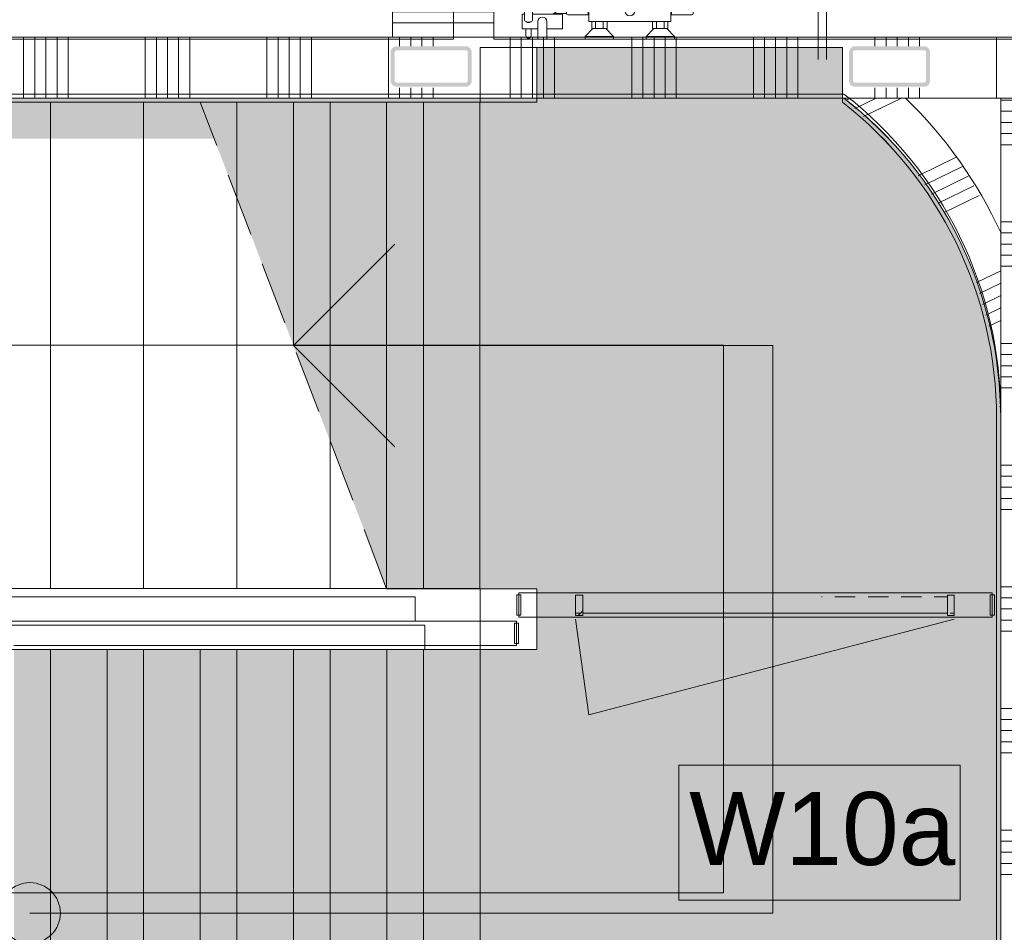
# Model space of a CAD drawing. Header units: millimetres. Extents: x -409 to 257590, y -7786 to 67330.
# Tile 85 of 210: x 47090 to 49519, y 21947 to 24198. Entities that reach past the tile are written whole.
import ezdxf

# ---------------------------------------------------------------- set-up
doc = ezdxf.new("R2010")
doc.units = ezdxf.units.MM
doc.header["$MEASUREMENT"] = 0
doc.linetypes.add('B0701', pattern=[234.119993, 155.999994, -78.119999])
for name, color, linetype in [('22 NC Binnenwanden', 7, 'Continuous'), ('Info Wandafwerking aanduiding', 7, 'Continuous'), ('Info Wandafwerking aanduiding Doorsnede-arcering', 7, 'Continuous'), ('New_# trashcan Laagscheidingslijnen', 7, 'Continuous'), ('New_22 NC Binnenwanden', 7, 'Continuous'), ('New_22 NC Binnenwanden Doorsnede-arcering', 7, 'Continuous'), ('New_22 NC Binnenwanden Laagscheidingslijnen', 7, 'Continuous'), ('New_23 Vloeren', 7, 'Continuous'), ('New_24 Trappen', 7, 'Continuous'), ('New_24 Trappen Afdek-arcering', 7, 'Continuous'), ('New_34 Balustrades', 7, 'Continuous'), ('New_34 Balustrades Deuren', 7, 'Continuous'), ('New_34 Balustrades Doorsnede-arcering', 7, 'Continuous'), ('New_72 Vaste Inrichting', 7, 'Continuous'), ('New_74 Sanitair', 7, 'Continuous'), ('New_Z Ruimtefuncties Zone omranding', 7, 'Continuous'), ('S-COLS-____-OTLN.RVT S', 7, 'Continuous'), ('S-COLS-____-OTLN.RVT S Doorsnede-arcering', 7, 'Continuous')]:
    doc.layers.add(name, color=color, linetype=linetype)
doc.styles.add('GENERATED_STYLE_1', font='txt')
doc.linetypes.add('Regenwater', pattern='A,0,[1,UO-722 _wandafwerkingen 2e verdieping_2022-06-211.Shx,S=11.404762,R=0,X=0,Y=0.005006],-1499.5,0', length=1499.5)
pattern_1 = [(45, (0, 0), (-176.7767, 176.7767), []), (45, (-35.36, 35.36), (-176.7767, 176.7767), []), (45, (-70.7, 70.7), (-176.7767, 176.7767), [])]

# ---------------------------------------------------------------- blocks, each defined once
blk = doc.blocks.new('Slab_1_2', base_point=(0, 42578.3))
at = {"layer": 'New_23 Vloeren', "color": 1, "linetype": 'Continuous', "lineweight": 0, "flags": 128}
blk.add_lwpolyline([(45875, 22635), (45785, 22635), (45785, 21435), (49510, 21435), (49510, 23215, 0.231723), (49123.1, 24005), (45785, 24005), (45785, 22795), (45875, 22795)], format="xyb", close=True, dxfattribs=at)
blk = doc.blocks.new('Stair_2_2')
at = {"layer": 'New_24 Trappen Afdek-arcering', "linetype": 'Continuous', "lineweight": 0, "true_color": 0xffffff}
for points in [[(48365.9, 23995), (48225.4, 23995), (48225.4, 22795), (48365.8, 22795), (48365.8, 22645), (48225.8, 22645), (48225.8, 21445), (48365.8, 21445), (48365.8, 21310), (49280, 21310), (49280, 21445), (49500, 21445), (49500, 23215, 0.230878), (49119.6, 23995), (49119.6, 24130), (48365.9, 24130)], [(47535.4, 23995), (47995.4, 22795), (48225.4, 22795), (48225.4, 23995)], [(47075.8, 22645), (47075.8, 21445), (48225.8, 21445), (48225.8, 22645)]]:
    blk.add_hatch(color=7, dxfattribs=at).paths.add_polyline_path(points)
at = {"layer": 'New_24 Trappen', "color": 7, "linetype": 'Continuous', "lineweight": 0}
for p, q in [((49119.6, 24130), (48365.9, 24130)), ((48365.9, 24130), (48365.9, 23995)), ((49119.6, 24130), (48365.9, 24130)), ((48365.9, 24130), (48365.9, 23995)), ((49119.6, 23995), (49119.6, 24130)), ((49119.6, 23995), (49119.6, 24130)), ((48225.4, 23995), (47535.4, 23995)), ((47765.4, 23995), (47535.4, 23995)), ((47995.4, 23995), (47765.4, 23995)), ((47765.4, 23995), (47765.4, 23395)), ((47765.4, 23395), (47765.4, 23995)), ((48225.4, 23995), (47995.4, 23995)), ((47995.4, 23995), (47995.4, 22795)), ((47995.4, 22795), (47995.4, 23995)), ((48365.9, 23995), (48225.4, 23995)), ((48225.4, 22795), (48225.4, 23995)), ((48365.9, 23995), (48225.4, 23995)), ((48225.4, 23995), (48225.4, 22795)), ((48225.4, 22795), (48225.4, 23995)), ((47765.4, 23395), (48015.4, 23645)), ((48225.4, 23395), (47765.4, 23395)), ((48015.4, 23145), (47765.4, 23395)), ((48947.9, 23395), (48225.4, 23395)), ((48947.9, 21995), (48947.9, 23395)), ((49500, 21445), (49500, 23215)), ((49500, 21445), (49500, 23215)), ((47995.4, 22795), (48225.4, 22795)), ((47995.4, 22795), (48225.4, 22795)), ((48225.4, 22795), (48365.8, 22795)), ((48225.4, 22795), (48365.8, 22795)), ((48365.8, 22795), (48365.8, 22645)), ((48365.8, 22795), (48365.8, 22645)), ((48225.8, 22645), (47075.8, 22645)), ((47305.8, 22645), (47075.8, 22645)), ((47305.8, 21445), (47305.8, 22645)), ((47305.8, 22645), (47305.8, 21445)), ((47535.8, 22645), (47305.8, 22645)), ((47535.8, 21445), (47535.8, 22645)), ((47535.8, 22645), (47535.8, 21445)), ((47765.8, 22645), (47535.8, 22645)), ((47765.8, 21445), (47765.8, 22645)), ((47765.8, 22645), (47765.8, 21445)), ((47995.8, 22645), (47765.8, 22645)), ((47995.8, 21445), (47995.8, 22645)), ((47995.8, 22645), (47995.8, 21445)), ((48225.8, 22645), (47995.8, 22645)), ((48365.8, 22645), (48225.8, 22645)), ((48225.8, 22645), (48225.8, 21445)), ((48225.8, 21445), (48225.8, 22645)), ((48225.8, 22645), (48225.8, 21445)), ((48365.8, 22645), (48225.8, 22645)), ((47115.5, 21995), (47305.8, 21995)), ((47305.8, 21995), (48225.8, 21995)), ((48225.8, 21995), (48947.9, 21995))]:
    blk.add_line(p, q, dxfattribs=at)
at = {"layer": 'New_24 Trappen', "color": 7, "linetype": 'B0701', "lineweight": 0}
blk.add_line((47995.4, 22795), (47535.4, 23995), dxfattribs=at)
at = {"layer": 'New_24 Trappen', "color": 7, "linetype": 'Continuous', "lineweight": 0}
for centre, radius, start, end in [((48510.2, 23215), 989.8, 359.9987, 52.0008), ((48510.2, 23215), 989.8, 359.9987, 52.0008), ((47115.5, 21995), 75, 0, 180), ((47115.5, 21995), 75, 180, 0)]:
    blk.add_arc(centre, radius, start, end, dxfattribs=at)
blk = doc.blocks.new('Stair_4_2')
at = {"layer": 'New_24 Trappen', "color": 7, "linetype": 'Continuous', "lineweight": 0}
for p, q in [((48225.9, 23995), (48225.9, 24130)), ((48225.9, 24130), (49119.6, 24130)), ((48225.9, 23995), (48225.9, 24130)), ((48225.9, 24130), (49119.6, 24130)), ((49119.6, 24130), (49119.6, 23995)), ((49119.6, 24130), (49119.6, 23995)), ((45785.9, 23995), (48085.9, 23995)), ((46935.9, 23995), (47165.9, 23995)), ((47165.9, 22795.5), (47165.9, 23995)), ((47165.9, 23995), (47395.9, 23995)), ((47165.9, 23995), (47165.9, 22795.5)), ((47395.9, 22795.5), (47395.9, 23995)), ((47395.9, 23995), (47625.9, 23995)), ((47395.9, 23995), (47395.9, 22795.5)), ((47625.9, 22795.5), (47625.9, 23995)), ((47625.9, 23995), (47855.9, 23995)), ((47625.9, 23995), (47625.9, 22795.5)), ((47855.9, 22795.5), (47855.9, 23995)), ((47855.9, 23995), (48085.9, 23995)), ((47855.9, 23995), (47855.9, 22795.5)), ((48085.9, 23995), (48225.9, 23995)), ((48085.9, 23995), (48085.9, 22795.5)), ((48085.9, 22795.5), (48085.9, 23995)), ((48085.9, 23995), (48225.9, 23995)), ((48085.9, 23995), (48085.9, 22795.5)), ((48085.9, 23395.5), (46015.9, 23395.4)), ((48825.9, 23395.5), (48085.9, 23395.5)), ((48825.9, 22045), (48825.9, 23395.5)), ((49500, 23215), (49500, 21445)), ((49500, 23215), (49500, 21445)), ((48085.9, 22795.5), (45785.9, 22795.4)), ((47165.9, 22795.5), (46935.9, 22795.5)), ((47395.9, 22795.5), (47165.9, 22795.5)), ((47625.9, 22795.5), (47395.9, 22795.5)), ((47855.9, 22795.5), (47625.9, 22795.5)), ((48085.9, 22795.5), (47855.9, 22795.5)), ((48225.9, 22795.5), (48085.9, 22795.5)), ((48225.9, 22795.5), (48085.9, 22795.5)), ((48225.9, 22645), (48225.9, 22795.5)), ((48225.9, 22645), (48225.9, 22795.5)), ((45785.9, 22645), (48085.9, 22645)), ((46935.9, 22645), (47165.9, 22645)), ((47165.9, 22645), (47165.9, 21445)), ((47165.9, 21445), (47165.9, 22645)), ((47165.9, 22645), (47395.9, 22645)), ((47395.9, 22645), (47395.9, 21445)), ((47395.9, 21445), (47395.9, 22645)), ((47395.9, 22645), (47625.9, 22645)), ((47625.9, 22645), (47625.9, 21445)), ((47625.9, 21445), (47625.9, 22645)), ((47625.9, 22645), (47855.9, 22645)), ((47855.9, 22645), (47855.9, 21445)), ((47855.9, 21445), (47855.9, 22645)), ((47855.9, 22645), (48085.9, 22645)), ((48085.9, 22645), (48225.9, 22645)), ((48085.9, 21445), (48085.9, 22645)), ((48085.9, 22645), (48085.9, 21445)), ((48085.9, 21445), (48085.9, 22645)), ((48085.9, 22645), (48225.9, 22645)), ((46015.9, 22045), (48085.9, 22045)), ((48085.9, 22045), (48825.9, 22045))]:
    blk.add_line(p, q, dxfattribs=at)
blk.add_arc((48510.1, 23215), 989.9, 0, 51.9947, dxfattribs=at)
blk.add_arc((48510.1, 23215), 989.9, 0, 51.9947, dxfattribs=at)
blk = doc.blocks.new('*X333')
at = {"layer": 'New_22 NC Binnenwanden Doorsnede-arcering', "color": 254, "linetype": 'Continuous', "lineweight": 0, "true_color": 0xe9ebeb}
for p, q in [((48260.1, 26017.8), (48160.1, 26017.8)), ((48260.1, 25990.4), (48160.1, 25990.4)), ((48260.1, 25800.1), (48160.1, 25800.1)), ((48260.1, 25772.7), (48160.1, 25772.7)), ((48260.1, 25745.2), (48160.1, 25745.2)), ((48260.1, 25717.8), (48160.1, 25717.8)), ((48260.1, 25690.4), (48160.1, 25690.4)), ((48260.1, 25500.1), (48160.1, 25500.1)), ((48260.1, 25472.7), (48160.1, 25472.7)), ((48260.1, 25445.2), (48160.1, 25445.2)), ((48260.1, 25417.8), (48160.1, 25417.8)), ((48260.1, 25390.4), (48160.1, 25390.4)), ((48260.1, 25200.1), (48160.1, 25200.1)), ((48260.1, 25172.7), (48160.1, 25172.7)), ((48260.1, 25145.2), (48160.1, 25145.2)), ((48260.1, 25117.8), (48160.1, 25117.8)), ((48260.1, 25090.4), (48160.1, 25090.4)), ((48260.1, 24900.1), (48160.1, 24900.1)), ((48260.1, 24872.7), (48160.1, 24872.7)), ((48260.1, 24845.2), (48160.1, 24845.2)), ((48260.1, 24817.8), (48160.1, 24817.8)), ((48260.1, 24790.4), (48160.1, 24790.4)), ((48260.1, 24600.1), (48160.1, 24600.1)), ((48260.1, 24572.7), (48160.1, 24572.7)), ((48260.1, 24545.2), (48160.1, 24545.2)), ((48260.1, 24517.8), (48160.1, 24517.8)), ((48260.1, 24490.4), (48160.1, 24490.4)), ((48260.1, 24300.1), (48160.1, 24300.1)), ((48260.1, 24272.7), (48160.1, 24272.7)), ((48260.1, 24245.2), (48160.1, 24245.2)), ((48260.1, 24217.8), (48160.1, 24217.8)), ((48260.1, 24190.4), (48160.1, 24190.4))]:
    blk.add_line(p, q, dxfattribs=at)
blk = doc.blocks.new('Wall_67_2', base_point=(48210.1, 26140))
at = {"layer": 'New_22 NC Binnenwanden', "color": 8, "linetype": 'Continuous', "lineweight": 0, "true_color": 0x778488, "flags": 128}
for points in [[(48160.1, 26040), (48160.1, 24155)], [(48160.1, 26040), (48260.1, 26040)], [(48260.1, 24155), (48260.1, 26040)], [(48160.1, 24155), (48260.1, 24155)]]:
    blk.add_lwpolyline(points, dxfattribs=at)
at = {"layer": 'New_22 NC Binnenwanden', "color": 8, "lineweight": 0, "true_color": 0x778488}
blk.add_blockref('*X333', (0, 0), dxfattribs=at)
blk = doc.blocks.new('*X361')
at = {"layer": 'New_22 NC Binnenwanden Doorsnede-arcering', "color": 254, "linetype": 'Continuous', "lineweight": 0, "true_color": 0xe9ebeb}
for p, q in [((48146.1, 25117.8), (48010, 25117.8)), ((48160, 25117.8), (48146.1, 25117.8)), ((48146.1, 25090.4), (48010, 25090.4)), ((48160, 25090.4), (48146.1, 25090.4)), ((48146.1, 24900.1), (48010, 24900.1)), ((48160, 24900.1), (48146.1, 24900.1)), ((48146.1, 24872.7), (48010, 24872.7)), ((48160, 24872.7), (48146.1, 24872.7)), ((48146.1, 24845.2), (48010, 24845.2)), ((48160, 24845.2), (48146.1, 24845.2)), ((48146.1, 24817.8), (48010, 24817.8)), ((48160, 24817.8), (48146.1, 24817.8)), ((48146.1, 24790.4), (48010, 24790.4)), ((48160, 24790.4), (48146.1, 24790.4)), ((48146.1, 24600.1), (48010, 24600.1)), ((48160, 24600.1), (48146.1, 24600.1)), ((48146.1, 24572.7), (48010, 24572.7)), ((48160, 24572.7), (48146.1, 24572.7)), ((48146.1, 24545.2), (48010, 24545.2)), ((48160, 24545.2), (48146.1, 24545.2)), ((48146.1, 24517.8), (48010, 24517.8)), ((48160, 24517.8), (48146.1, 24517.8)), ((48146.1, 24490.4), (48010, 24490.4)), ((48160, 24490.4), (48146.1, 24490.4)), ((48146.1, 24300.1), (48010, 24300.1)), ((48160, 24300.1), (48146.1, 24300.1)), ((48146.1, 24272.7), (48010, 24272.7)), ((48160, 24272.7), (48146.1, 24272.7)), ((48146.1, 24245.2), (48010, 24245.2)), ((48160, 24245.2), (48146.1, 24245.2)), ((48146.1, 24217.8), (48010, 24217.8)), ((48160, 24217.8), (48146.1, 24217.8)), ((48146.1, 24190.4), (48010, 24190.4)), ((48160, 24190.4), (48146.1, 24190.4))]:
    blk.add_line(p, q, dxfattribs=at)
blk = doc.blocks.new('Wall_73_2', base_point=(48160, 25120))
at = {"layer": 'New_22 NC Binnenwanden', "color": 8, "linetype": 'Continuous', "lineweight": 0, "true_color": 0x778488, "flags": 128}
for points in [[(48010, 25120), (48010, 24155)], [(48160, 25120), (48010, 25120)], [(48160, 24155), (48160, 25120)], [(48010, 24155), (48160, 24155)]]:
    blk.add_lwpolyline(points, dxfattribs=at)
at = {"layer": 'New_22 NC Binnenwanden', "color": 8, "lineweight": 0, "true_color": 0x778488}
blk.add_blockref('*X361', (0, 0), dxfattribs=at)
blk = doc.blocks.new('Wall_286_2', base_point=(49070.1, 24150))
at = {"layer": 'New_# trashcan Laagscheidingslijnen', "color": 9, "linetype": 'Continuous', "lineweight": 0}
for p, q in [((49060.1, 24200.4), (49060.1, 24100.4)), ((49080.1, 24100.4), (49080.1, 24200.4))]:
    blk.add_line(p, q, dxfattribs=at)
at = {"layer": 'New_72 Vaste Inrichting', "color": 9, "linetype": 'Continuous', "lineweight": 0, "flags": 128}
for points in [[(49080.1, 24450), (49060.1, 24450)], [(49060.1, 24450), (49060.1, 24150)], [(49080.1, 24150), (49080.1, 24450)], [(49060.1, 24150), (49080.1, 24150)]]:
    blk.add_lwpolyline(points, dxfattribs=at)
blk = doc.blocks.new('Wall_430_2', base_point=(49123.1, 24005))
at = {"layer": 'Info Wandafwerking aanduiding Doorsnede-arcering', "linetype": 'Continuous', "lineweight": 0, "true_color": 0xd21034}
for points in [[(48941.2, 24005), (45785.4, 24005), (45785.4, 23905), (49087.8, 23905, 0.049434)], [(48941.2, 24005, -0.049434), (49087.8, 23905), (49123.1, 24005)], [(49087.8, 23905), (49233.8, 23905, 0.037348), (49123.1, 24005)]]:
    blk.add_hatch(color=242, dxfattribs=at).paths.add_polyline_path(points)
at = {"layer": 'Info Wandafwerking aanduiding', "color": 9, "linetype": 'Continuous', "lineweight": 0}
blk.add_arc((48510, 23215), 1000, 43.6305, 52.186, dxfattribs=at)
blk = doc.blocks.new('Wall_431_2', base_point=(49510, 23215))
at = {"layer": 'Info Wandafwerking aanduiding Doorsnede-arcering', "linetype": 'Continuous', "lineweight": 0, "true_color": 0xd21034}
blk.add_hatch(color=242, dxfattribs=at).paths.add_polyline_path([(49087.8, 23905, -0.221951), (49410, 23215), (49510, 23215, 0.192708), (49233.8, 23905)])
blk = doc.blocks.new('Wall_432_2', base_point=(49510, 21435))
at = {"layer": 'Info Wandafwerking aanduiding Doorsnede-arcering', "linetype": 'Continuous', "lineweight": 0, "true_color": 0xd21034}
blk.add_hatch(color=242, dxfattribs=at).paths.add_polyline_path([(49510, 21535), (49510, 23215), (49410, 23215), (49410, 21535)])
blk = doc.blocks.new('Column_25_2', base_point=(48105.4, 24083))
at = {"layer": 'S-COLS-____-OTLN.RVT S Doorsnede-arcering', "linetype": 'Continuous', "lineweight": 0, "true_color": 0x778488}
h = blk.add_hatch(color=8, dxfattribs=at)
h.paths.add_polyline_path([(48005.4, 24048, 0.414214), (48020.4, 24033), (48190.4, 24033, 0.414214), (48205.4, 24048), (48205.4, 24118, 0.414214), (48190.4, 24133), (48020.4, 24133, 0.414214), (48005.4, 24118)])
h.paths.add_polyline_path([(48190.4, 24043), (48020.4, 24043, -0.414214), (48015.4, 24048), (48015.4, 24118, -0.414214), (48020.4, 24123), (48190.4, 24123, -0.414214), (48195.4, 24118), (48195.4, 24048, -0.414214)], flags=0)
blk = doc.blocks.new('Column_28_2', base_point=(49235.8, 24083))
at = {"layer": 'S-COLS-____-OTLN.RVT S Doorsnede-arcering', "linetype": 'Continuous', "lineweight": 0, "true_color": 0x778488}
for points in [[(49135.8, 24118), (49135.8, 24100.4), (49145.8, 24100.4), (49145.8, 24118, -0.414214), (49150.8, 24123), (49320.8, 24123, -0.414214), (49325.8, 24118), (49325.8, 24100.4), (49335.8, 24100.4), (49335.8, 24118, 0.414214), (49320.8, 24133), (49150.8, 24133, 0.414214)], [(49135.8, 24048, 0.414214), (49150.8, 24033), (49320.8, 24033, 0.414214), (49335.8, 24048), (49335.8, 24100.4), (49325.8, 24100.4), (49325.8, 24048, -0.414214), (49320.8, 24043), (49150.8, 24043, -0.414214), (49145.8, 24048), (49145.8, 24100.4), (49135.8, 24100.4)]]:
    blk.add_hatch(color=8, dxfattribs=at).paths.add_polyline_path(points)
blk = doc.blocks.new('Railing_7_2')
at = {"layer": 'New_34 Balustrades', "color": 9, "linetype": 'Continuous', "lineweight": 0}
for p, q in [((45797.1, 22770), (45787.1, 22770)), ((45787.1, 22770), (45787.1, 22720)), ((48065.5, 22775), (45792.1, 22775)), ((45792.1, 22775), (45792.1, 22715)), ((45797.1, 22720), (45797.1, 22770)), ((48065.5, 22715), (48065.5, 22775)), ((45787.1, 22720), (45797.1, 22720)), ((45792.1, 22715), (48065.5, 22715)), ((45965.5, 22705), (45925.7, 22705)), ((45925.7, 22705), (45925.7, 22645)), ((45960.5, 22700), (45960.5, 22650)), ((45970.5, 22700), (45960.5, 22700)), ((48089.5, 22705), (45965.5, 22705)), ((45970.5, 22650), (45970.5, 22700)), ((48089.5, 22645), (48089.5, 22705)), ((45925.7, 22645), (45965.5, 22645)), ((45960.5, 22650), (45970.5, 22650)), ((45965.5, 22645), (48089.5, 22645))]:
    blk.add_line(p, q, dxfattribs=at)
blk = doc.blocks.new('Railing_11_2')
at = {"layer": 'New_34 Balustrades', "color": 9, "linetype": 'Continuous', "lineweight": 0}
for p, q in [((48315.8, 22715), (47075.8, 22715)), ((48310.8, 22710), (48310.8, 22660)), ((48320.8, 22710), (48310.8, 22710)), ((48315.8, 22655), (48315.8, 22715)), ((48320.8, 22660), (48320.8, 22710)), ((47075.8, 22655), (48315.8, 22655)), ((48310.8, 22660), (48320.8, 22660))]:
    blk.add_line(p, q, dxfattribs=at)
blk = doc.blocks.new('Douche armatuur 22')
at = {"layer": 'New_74 Sanitair', "color": 1, "linetype": 'Continuous', "lineweight": 0}
for p, q in [((-40, 0), (-110, 0)), ((-110, 0), (-110, -7)), ((-40, -7), (-40, 0)), ((110, 0), (40, 0)), ((40, 0), (40, -7)), ((110, -7), (110, 0)), ((-110, -7), (-91, -27)), ((-110, -7), (-40, -7)), ((-59, -27), (-40, -7)), ((40, -7), (59, -27)), ((40, -7), (110, -7)), ((91, -27), (110, -7)), ((227, 0), (205, 0)), ((205, 0), (205, -26)), ((227, -26), (227, 0)), ((243.5, -9), (243.5, -26)), ((256.5, -26), (256.5, -9)), ((-94, -44), (-101, -44)), ((-101, -44), (-101, -61)), ((-91, -27), (-94, -27)), ((-94, -27), (-94, -44)), ((-94, -44), (-56, -44)), ((-91, -27), (-59, -27)), ((-84.5, -27), (-84.5, -44)), ((-65.5, -27), (-65.5, -44)), ((-56, -27), (-59, -27)), ((-56, -44), (-56, -27)), ((56, -44), (-56, -44)), ((59, -27), (56, -27)), ((56, -27), (56, -44)), ((56, -44), (94, -44)), ((59, -27), (91, -27)), ((65.5, -27), (65.5, -44)), ((84.5, -27), (84.5, -44)), ((94, -27), (91, -27)), ((94, -44), (94, -27)), ((101, -44), (94, -44)), ((101, -61), (101, -44)), ((205, -26), (166, -26)), ((166, -26), (166, -62)), ((205, -26), (205, -44)), ((243.5, -26), (227, -26)), ((227, -44), (227, -26)), ((227, -44), (227, -26)), ((240, -48.8), (240.2, -47.2)), ((240.2, -47.2), (240.9, -45.7)), ((240.9, -45.7), (242.1, -44.3)), ((242.1, -44.3), (243.5, -43.3)), ((243.5, -26), (256.5, -26)), ((243.5, -43.3), (245, -42.8)), ((247.4, -41.6), (245, -42.8)), ((245, -42.8), (245.2, -42.7)), ((245, -42.8), (245, -42.8)), ((245.2, -42.7), (247, -42.5)), ((247, -42.5), (253, -42.5)), ((250, -41.2), (247.4, -41.6)), ((252.6, -41.6), (250, -41.2)), ((255, -42.8), (252.6, -41.6)), ((253, -42.5), (254.8, -42.7)), ((254.8, -42.7), (255, -42.8)), ((255, -42.8), (255, -42.8)), ((255, -42.8), (256.5, -43.3)), ((266, -26), (256.5, -26)), ((256.5, -43.3), (257.9, -44.3)), ((257.9, -44.3), (259.1, -45.7)), ((259.1, -45.7), (259.8, -47.2)), ((259.8, -47.2), (260, -48.8)), ((266, -62), (266, -26)), ((-156, -63.1), (-156, -108.9)), ((-103, -60.1), (-153, -60.1)), ((-103, -61), (-103, -60.1)), ((-101, -61), (-103, -61)), ((-103, -61), (-103, -107)), ((-101, -107), (-101, -61)), ((103, -61), (101, -61)), ((101, -61), (101, -107.2)), ((153, -60.1), (103, -60.1)), ((103, -60.1), (103, -61)), ((103, -107), (103, -61)), ((156, -63.5), (156, -63.1)), ((187.3, -63.5), (156, -63.5)), ((156, -76.5), (156, -63.5)), ((166, -62), (190, -62)), ((190, -62), (239.8, -62)), ((239.5, -91.1), (240, -48.8)), ((260.5, -91.1), (260, -48.8)), ((260.3, -77.9), (260.2, -62)), ((260.2, -62), (266, -62)), ((156, -108.9), (156, -76.5)), ((156, -76.5), (172.7, -76.5)), ((239, -109.3), (239.5, -91.1)), ((261, -109.3), (260.5, -91.1)), ((-153, -111.9), (-103, -111.9)), ((-103, -111.9), (-103, -107)), ((-103, -107), (-101, -107)), ((-101, -107), (-101, -107.2)), ((-101, -107.2), (-101, -107.8)), ((-101, -107.8), (-101, -108)), ((-101, -108), (101, -108)), ((101, -107.2), (101, -107)), ((101, -107), (103, -107)), ((101, -107.8), (101, -107.2)), ((101, -108), (101, -107.8)), ((103, -107), (103, -111.9)), ((103, -111.9), (153, -111.9)), ((217.8, -116.4), (210.5, -121.8)), ((227.2, -112.2), (217.8, -116.4)), ((232.4, -110.8), (227.2, -112.2)), ((240.9, -108.8), (232.4, -110.8)), ((250, -108.1), (240.9, -108.8)), ((259.1, -108.8), (250, -108.1)), ((267.6, -110.8), (259.1, -108.8)), ((267.6, -110.8), (271, -111.7)), ((272.8, -112.2), (271, -111.7)), ((282.2, -116.4), (272.8, -112.2)), ((289.5, -121.8), (282.2, -116.4)), ((200.5, -140.4), (200, -143.6)), ((200, -143.6), (200, -154.2)), ((202.2, -133), (200.5, -140.4)), ((203.6, -130.3), (202.2, -133)), ((208.4, -123.6), (203.6, -130.3)), ((210.5, -121.8), (208.4, -123.6)), ((291.6, -123.6), (289.5, -121.8)), ((296.4, -130.3), (291.6, -123.6)), ((297.8, -133), (296.4, -130.3)), ((299.5, -140.4), (297.8, -133)), ((300, -143.6), (299.5, -140.4)), ((300, -154.2), (300, -143.6)), ((200, -154.2), (201.7, -161.6)), ((201.7, -161.6), (203.4, -164)), ((203.4, -164), (206.7, -168.5)), ((206.7, -168.5), (214.6, -174.5)), ((285.4, -174.5), (293.3, -168.5)), ((293.3, -168.5), (298.3, -161.6)), ((298.3, -161.6), (300, -154.2)), ((214.6, -174.5), (225, -179)), ((225, -179), (237.1, -181.9)), ((237.1, -181.9), (250, -182.9)), ((250, -182.9), (262.9, -181.9)), ((262.9, -181.9), (275, -179)), ((275, -179), (285.4, -174.5))]:
    blk.add_line(p, q, dxfattribs=at)
blk.add_circle((0, -70), 12, dxfattribs=at)
for centre, radius, start, end in [((250, -9), 6.5, 0, 180), ((216, -44), 11, 180, 0), ((-153, -63.1), 3, 90, 180), ((153, -63.1), 3, 0, 90), ((216, -110.5), 55, 121.3994, 141.8869), ((216, -110.5), 55, 118.2578, 121.3994), ((216, -110.5), 55, 141.8869, 256.7735), ((216.2, -110.3), 54.8, 358.5584, 36.3009), ((-153, -108.9), 3, 180, 270), ((153, -108.9), 3, 270, 0)]:
    blk.add_arc(centre, radius, start, end, dxfattribs=at)
blk = doc.blocks.new('*X2186')
at = {"layer": 'New_22 NC Binnenwanden Doorsnede-arcering', "color": 254, "linetype": 'Continuous', "lineweight": 0, "true_color": 0xe9ebeb}
for p, q in [((49140.3, 24005), (49129, 23999.5)), ((49202.7, 24005), (49150.5, 23979.4)), ((49265.1, 24005), (49172, 23959.4)), ((49400.2, 23859.3), (49306.2, 23813.3)), ((49416, 23836.5), (49322.8, 23790.8)), ((49429.7, 23812.7), (49339.4, 23768.4)), ((49443.4, 23788.8), (49356, 23746)), ((49457.2, 23765), (49370.3, 23722.5)), ((49510, 23579), (49450.4, 23549.8)), ((49510, 23548.5), (49457.9, 23523)), ((49510, 23517.9), (49465.4, 23496.1)), ((49510, 23487.4), (49473, 23469.3)), ((49510, 23456.8), (49480.5, 23442.4)), ((49510, 23245), (49507.4, 23243.7))]:
    blk.add_line(p, q, dxfattribs=at)
blk = doc.blocks.new('Wall_492_2', base_point=(49510, 23215))
at = {"layer": 'New_22 NC Binnenwanden', "color": 8, "linetype": 'Continuous', "lineweight": 0, "true_color": 0x778488, "flags": 128}
for points in [[(49275.4, 24005), (49123.1, 24005)], [(49510, 23673.2), (49510, 23215)]]:
    blk.add_lwpolyline(points, dxfattribs=at)
at = {"layer": 'New_22 NC Binnenwanden', "color": 8, "linetype": 'Continuous', "lineweight": 0, "true_color": 0x778488}
for radius, start, end in [(1000, 0, 52.1859), (1100, 24.6198, 45.9048)]:
    blk.add_arc((48510, 23215), radius, start, end, dxfattribs=at)
at = {"layer": 'New_22 NC Binnenwanden', "color": 8, "lineweight": 0, "true_color": 0x778488}
blk.add_blockref('*X2186', (0, 0), dxfattribs=at)
blk = doc.blocks.new('Railing_15_2')
at = {"layer": 'New_34 Balustrades', "color": 9, "linetype": 'Continuous', "lineweight": 0}
for p, q in [((48321.5, 22785), (48321.5, 22725)), ((49489.4, 22785), (48321.5, 22785)), ((49489.4, 22725), (49489.4, 22785)), ((48316.5, 22780), (48316.5, 22730)), ((48326.5, 22780), (48316.5, 22780)), ((48326.5, 22730), (48326.5, 22780)), ((49484.4, 22780), (49484.4, 22730)), ((49494.4, 22780), (49484.4, 22780)), ((49494.4, 22730), (49494.4, 22780)), ((48316.5, 22730), (48326.5, 22730)), ((48321.5, 22725), (49489.4, 22725)), ((49484.4, 22730), (49494.4, 22730))]:
    blk.add_line(p, q, dxfattribs=at)
blk = doc.blocks.new('*X2245')
at = {"layer": 'New_22 NC Binnenwanden Doorsnede-arcering', "color": 254, "linetype": 'Continuous', "lineweight": 0, "true_color": 0xe9ebeb}
for p, q in [((47100, 24155), (47100, 24005)), ((47127.5, 24155), (47127.5, 24005)), ((47154.9, 24155), (47154.9, 24005)), ((47182.3, 24155), (47182.3, 24005)), ((47209.8, 24155), (47209.8, 24005)), ((47400, 24155), (47400, 24005)), ((47427.5, 24155), (47427.5, 24005)), ((47454.9, 24155), (47454.9, 24005)), ((47482.3, 24155), (47482.3, 24005)), ((47509.8, 24155), (47509.8, 24005)), ((47700, 24155), (47700, 24005)), ((47727.5, 24155), (47727.5, 24005)), ((47754.9, 24155), (47754.9, 24005)), ((47782.3, 24155), (47782.3, 24005)), ((47809.8, 24155), (47809.8, 24005)), ((48000, 24155), (48000, 24005)), ((48027.5, 24155), (48027.5, 24133)), ((48054.9, 24155), (48054.9, 24133)), ((48082.3, 24155), (48082.3, 24133)), ((48109.8, 24155), (48109.8, 24133)), ((48300, 24155), (48300, 24005)), ((48327.5, 24155), (48327.5, 24005)), ((48354.9, 24155), (48354.9, 24005)), ((48382.3, 24155), (48382.3, 24005)), ((48409.8, 24155), (48409.8, 24005)), ((48600, 24155), (48600, 24005)), ((48627.5, 24155), (48627.5, 24005)), ((48654.9, 24155), (48654.9, 24005)), ((48682.3, 24155), (48682.3, 24005)), ((48709.8, 24155), (48709.8, 24005)), ((48900, 24155), (48900, 24005)), ((48927.5, 24155), (48927.5, 24005)), ((48954.9, 24155), (48954.9, 24005)), ((48982.3, 24155), (48982.3, 24005)), ((49009.8, 24155), (49009.8, 24005)), ((49200, 24155), (49200, 24133)), ((49227.5, 24155), (49227.5, 24133)), ((49254.9, 24155), (49254.9, 24133)), ((49282.3, 24155), (49282.3, 24133)), ((49309.8, 24155), (49309.8, 24133)), ((49500, 24155), (49500, 24005)), ((48027.5, 24030), (48027.5, 24005)), ((48054.9, 24030), (48054.9, 24005)), ((48082.3, 24030), (48082.3, 24005)), ((48109.8, 24030), (48109.8, 24005)), ((49200, 24030), (49200, 24005)), ((49227.5, 24030), (49227.5, 24005)), ((49254.9, 24030), (49254.9, 24005)), ((49282.3, 24030), (49282.3, 24005)), ((49309.8, 24030), (49309.8, 24005))]:
    blk.add_line(p, q, dxfattribs=at)
blk = doc.blocks.new('Wall_495_2', base_point=(49510, 24005))
at = {"layer": 'New_22 NC Binnenwanden', "color": 8, "linetype": 'Continuous', "lineweight": 0, "true_color": 0x778488, "flags": 128}
for points in [[(49610, 24155), (44810, 24155)], [(44710, 24005), (49510, 24005)]]:
    blk.add_lwpolyline(points, dxfattribs=at)
at = {"layer": 'New_22 NC Binnenwanden Laagscheidingslijnen', "color": 8, "linetype": 'Continuous', "lineweight": 0, "true_color": 0x778488}
blk.add_line((49610, 24005), (49510, 24005), dxfattribs=at)
at = {"layer": 'New_22 NC Binnenwanden', "color": 8, "lineweight": 0, "true_color": 0x778488}
blk.add_blockref('*X2245', (0, 0), dxfattribs=at)
blk = doc.blocks.new('*X2384')
at = {"layer": 'New_22 NC Binnenwanden Doorsnede-arcering', "color": 254, "linetype": 'Continuous', "lineweight": 0, "true_color": 0xe9ebeb}
for p, q in [((49572.8, 23999.8), (49510, 23999.8)), ((49610, 23999.8), (49572.8, 23999.8)), ((49572.8, 23972.4), (49510, 23972.4)), ((49610, 23972.4), (49572.8, 23972.4)), ((49572.8, 23945), (49510, 23945)), ((49610, 23945), (49572.8, 23945)), ((49572.8, 23917.5), (49510, 23917.5)), ((49610, 23917.5), (49572.8, 23917.5)), ((49572.8, 23890.1), (49510, 23890.1)), ((49610, 23890.1), (49572.8, 23890.1)), ((49572.8, 23699.8), (49510, 23699.8)), ((49610, 23699.8), (49572.8, 23699.8)), ((49572.8, 23672.4), (49510, 23672.4)), ((49610, 23672.4), (49572.8, 23672.4)), ((49572.8, 23645), (49510, 23645)), ((49610, 23645), (49572.8, 23645)), ((49572.8, 23617.5), (49510, 23617.5)), ((49610, 23617.5), (49572.8, 23617.5)), ((49572.8, 23590.1), (49510, 23590.1)), ((49610, 23590.1), (49572.8, 23590.1)), ((49572.8, 23399.8), (49510, 23399.8)), ((49610, 23399.8), (49572.8, 23399.8)), ((49572.8, 23372.4), (49510, 23372.4)), ((49610, 23372.4), (49572.8, 23372.4)), ((49572.8, 23345), (49510, 23345)), ((49610, 23345), (49572.8, 23345)), ((49572.8, 23317.5), (49510, 23317.5)), ((49610, 23317.5), (49572.8, 23317.5)), ((49572.8, 23290.1), (49510, 23290.1)), ((49610, 23290.1), (49572.8, 23290.1)), ((49572.8, 23099.8), (49510, 23099.8)), ((49610, 23099.8), (49572.8, 23099.8)), ((49572.8, 23072.4), (49510, 23072.4)), ((49610, 23072.4), (49572.8, 23072.4)), ((49572.8, 23045), (49510, 23045)), ((49610, 23045), (49572.8, 23045)), ((49572.8, 23017.5), (49510, 23017.5)), ((49610, 23017.5), (49572.8, 23017.5)), ((49572.8, 22990.1), (49510, 22990.1)), ((49610, 22990.1), (49572.8, 22990.1)), ((49572.8, 22799.8), (49510, 22799.8)), ((49610, 22799.8), (49572.8, 22799.8)), ((49572.8, 22772.4), (49510, 22772.4)), ((49610, 22772.4), (49572.8, 22772.4)), ((49572.8, 22745), (49510, 22745)), ((49610, 22745), (49572.8, 22745)), ((49572.8, 22717.5), (49510, 22717.5)), ((49610, 22717.5), (49572.8, 22717.5)), ((49572.8, 22690.1), (49510, 22690.1)), ((49610, 22690.1), (49572.8, 22690.1)), ((49572.8, 22499.8), (49510, 22499.8)), ((49610, 22499.8), (49572.8, 22499.8)), ((49572.8, 22472.4), (49510, 22472.4)), ((49610, 22472.4), (49572.8, 22472.4)), ((49572.8, 22445), (49510, 22445)), ((49610, 22445), (49572.8, 22445)), ((49572.8, 22417.5), (49510, 22417.5)), ((49610, 22417.5), (49572.8, 22417.5)), ((49572.8, 22390.1), (49510, 22390.1)), ((49610, 22390.1), (49572.8, 22390.1)), ((49572.8, 22199.8), (49510, 22199.8)), ((49610, 22199.8), (49572.8, 22199.8)), ((49572.8, 22172.4), (49510, 22172.4)), ((49610, 22172.4), (49572.8, 22172.4)), ((49572.8, 22145), (49510, 22145)), ((49610, 22145), (49572.8, 22145)), ((49572.8, 22117.5), (49510, 22117.5)), ((49610, 22117.5), (49572.8, 22117.5)), ((49572.8, 22090.1), (49510, 22090.1)), ((49610, 22090.1), (49572.8, 22090.1)), ((49572.8, 21899.8), (49510, 21899.8)), ((49610, 21899.8), (49572.8, 21899.8)), ((49572.8, 21872.4), (49510, 21872.4)), ((49610, 21872.4), (49572.8, 21872.4)), ((49572.8, 21845), (49510, 21845)), ((49610, 21845), (49572.8, 21845)), ((49572.8, 21817.5), (49510, 21817.5)), ((49610, 21817.5), (49572.8, 21817.5)), ((49572.8, 21790.1), (49510, 21790.1)), ((49610, 21790.1), (49572.8, 21790.1)), ((49572.8, 21599.8), (49510, 21599.8)), ((49610, 21599.8), (49572.8, 21599.8)), ((49572.8, 21572.4), (49510, 21572.4)), ((49610, 21572.4), (49572.8, 21572.4)), ((49572.8, 21545), (49510, 21545)), ((49610, 21545), (49572.8, 21545)), ((49572.8, 21517.5), (49510, 21517.5)), ((49610, 21517.5), (49572.8, 21517.5)), ((49572.8, 21490.1), (49510, 21490.1)), ((49610, 21490.1), (49572.8, 21490.1))]:
    blk.add_line(p, q, dxfattribs=at)
blk = doc.blocks.new('Wall_510_2', base_point=(49510, 24005))
at = {"layer": 'New_22 NC Binnenwanden', "color": 8, "linetype": 'Continuous', "lineweight": 0, "true_color": 0x778488, "flags": 128}
for points in [[(49510, 24005), (49510, 21435.1)], [(49610, 21435.1), (49610, 24005)], [(49510, 21435.1), (49610, 21435.1)]]:
    blk.add_lwpolyline(points, dxfattribs=at)
at = {"layer": 'New_22 NC Binnenwanden Laagscheidingslijnen', "color": 8, "linetype": 'Continuous', "lineweight": 0, "true_color": 0x778488}
blk.add_line((49610, 24005), (49510, 24005), dxfattribs=at)
at = {"layer": 'New_22 NC Binnenwanden', "color": 8, "lineweight": 0, "true_color": 0x778488}
blk.add_blockref('*X2384', (0, 0), dxfattribs=at)
blk = doc.blocks.new('D1 22_15')
at = {"layer": 'New_34 Balustrades Deuren', "color": 1, "linetype": 'Continuous', "lineweight": 0}
for p, q in [((-450, 6), (-450, -44)), ((450, 0.1), (138.9, 0.1)), ((450, -44), (450, 6)), ((467, 0.1), (466.2, 0.1)), ((-450, 0), (-405.1, 0)), ((-399.3, 0), (-304.5, 0)), ((-298.6, 0), (-203.8, 0)), ((-197.9, 0), (-103.1, 0)), ((-97.3, 0), (-2.5, 0)), ((3.4, 0), (98.2, 0)), ((104.1, 0), (198.8, 0)), ((204.7, 0), (299.5, 0)), ((305.4, 0), (400.2, 0)), ((406.1, 0), (450, 0)), ((140.6, -40.1), (138.9, -40.1)), ((222.2, -40.1), (172, -40.1)), ((303.8, -40.1), (253.6, -40.1)), ((385.4, -40.1), (335.2, -40.1)), ((450, -40.1), (416.8, -40.1)), ((467, -40.1), (466.2, -40.1))]:
    blk.add_line(p, q, dxfattribs=at)
at = {"layer": 'New_34 Balustrades Deuren', "color": 2, "linetype": 'Continuous', "lineweight": 0}
for p, q in [((-456.6, 0), (-467, 0)), ((-399.3, 0), (-405.1, 0)), ((-298.6, 0), (-304.5, 0)), ((-197.9, 0), (-203.8, 0)), ((-97.3, 0), (-103.1, 0)), ((3.4, 0), (-2.5, 0)), ((104.1, 0), (98.2, 0)), ((204.7, 0), (198.8, 0)), ((305.4, 0), (299.5, 0)), ((406.1, 0), (400.2, 0)), ((466.2, 0), (456.6, 0)), ((467, 0), (466.2, 0))]:
    blk.add_line(p, q, dxfattribs=at)
blk = doc.blocks.new('Wall_521_2', base_point=(48461.4, 22753.9))
at = {"layer": 'New_34 Balustrades Doorsnede-arcering', "linetype": 'Continuous', "lineweight": 0, "true_color": 0x000000}
h = blk.add_hatch(dxfattribs=at)
h.set_pattern_fill('505_Aluminium_0002', color=18, style=0, pattern_type=2)
h.set_pattern_definition(pattern_1)
h.paths.add_polyline_path([(48461.4, 22778.9), (48461.4, 22728.9), (48479.2, 22728.9), (48479.2, 22778.9)])
h = blk.add_hatch(dxfattribs=at)
h.set_pattern_fill('505_Aluminium_0002', color=18, style=0, pattern_type=2)
h.set_pattern_definition(pattern_1)
h.paths.add_polyline_path([(49379.2, 22778.9), (49379.2, 22728.9), (49395.4, 22728.9), (49395.4, 22778.9)])
at = {"layer": 'New_34 Balustrades', "color": 1, "linetype": 'Continuous', "lineweight": 0, "flags": 128}
for points in [[(48479.2, 22778.9), (48461.4, 22778.9)], [(48461.4, 22778.9), (48461.4, 22728.9)], [(49395.4, 22778.9), (49379.2, 22778.9)], [(49395.4, 22728.9), (49395.4, 22778.9)], [(48461.4, 22728.9), (48479.2, 22728.9)], [(49379.2, 22728.9), (49395.4, 22728.9)]]:
    blk.add_lwpolyline(points, dxfattribs=at)
at = {"layer": 'New_34 Balustrades Deuren', "color": 1, "linetype": 'Continuous', "lineweight": 0, "xscale": -1, "zscale": 1000, "rotation": 180}
blk.add_blockref('D1 22_15', (48929.2, 22734.9), dxfattribs=at)

msp = doc.modelspace()

# ---------------------------------------------------------------- linework, layer by layer
at = {"layer": '22 NC Binnenwanden', "color": 9, "linetype": 'Continuous', "lineweight": 0}
msp.add_lwpolyline([(49395.4, 22719.9), (48494, 22484.2), (48461.4, 22719.9)], dxfattribs=at)
at = {"layer": 'Info Wandafwerking aanduiding', "color": 9, "linetype": 'Continuous', "lineweight": 0, "flags": 128}
msp.add_lwpolyline([(48716.5, 22360), (49410, 22360), (49410, 22027.1), (48716.5, 22027.1)], close=True, dxfattribs=at)
at = {"layer": 'New_Z Ruimtefuncties Zone omranding', "color": 32, "linetype": 'Continuous', "lineweight": 0, "true_color": 0xba661c, "flags": 128}
msp.add_lwpolyline([(40410.5, 26150), (42460.4, 26150), (42460.4, 23945), (42240.4, 23945), (42240.4, 22465), (42460.4, 22465), (42460.4, 21445), (49510.5, 21445), (49510.4, 23225, 0.231733), (49123.5, 24015.1), (44710.4, 24015.1), (44710.4, 26150), (40410.5, 26150)], format="xyb", close=True, dxfattribs=at)
at = {"layer": 'New_Z Ruimtefuncties Zone omranding', "color": 142, "linetype": 'Continuous', "lineweight": 0, "true_color": 0x0ca2d3, "flags": 128}
for points in [[(44810, 24150), (48160, 24150), (48160, 26040), (44810.2, 26040), (44810.2, 25800)], [(49480.4, 26040), (48260, 26040), (48260, 24150), (49610, 24150), (49610, 21435.1), (51410, 21435.1), (51410, 26040), (49735, 26040), (49735, 25850), (49610, 25850), (49480.4, 25850)]]:
    msp.add_lwpolyline(points, close=True, dxfattribs=at)

# ---------------------------------------------------------------- block references
at = {"layer": 'Info Wandafwerking aanduiding', "color": 1, "lineweight": 0}
for name, p in [('Wall_430_2', (49123.1, 24005)), ('Wall_431_2', (49510, 23215)), ('Wall_432_2', (49510, 21435))]:
    msp.add_blockref(name, p, dxfattribs=at)
at = {"layer": 'New_22 NC Binnenwanden', "color": 8, "lineweight": 0, "true_color": 0x778488}
for name, p in [('Wall_67_2', (48210.1, 26140)), ('Wall_73_2', (48160, 25120)), ('Wall_495_2', (49510, 24005)), ('Wall_492_2', (49510, 23215)), ('Wall_510_2', (49510, 24005))]:
    msp.add_blockref(name, p, dxfattribs=at)
at = {"layer": 'New_23 Vloeren', "color": 1, "linetype": 'Continuous', "lineweight": 0}
msp.add_blockref('Slab_1_2', (0, 42578.3), dxfattribs=at)
at = {"layer": 'New_24 Trappen', "color": 7, "linetype": 'Regenwater', "lineweight": 0}
for name in ['Stair_4_2', 'Stair_2_2']:
    msp.add_blockref(name, (0, 0), dxfattribs=at)
at = {"layer": 'New_34 Balustrades', "color": 9, "linetype": 'Continuous', "lineweight": 0}
for name in ['Railing_15_2', 'Railing_11_2', 'Railing_7_2']:
    msp.add_blockref(name, (0, 0), dxfattribs=at)
at = {"layer": 'New_34 Balustrades', "color": 1, "lineweight": 0}
msp.add_blockref('Wall_521_2', (48461.4, 22753.9), dxfattribs=at)
at = {"layer": 'New_72 Vaste Inrichting', "color": 1, "lineweight": 0}
msp.add_blockref('Wall_286_2', (49070.1, 24150), dxfattribs=at)
at = {"layer": 'New_74 Sanitair', "color": 1, "linetype": 'Continuous', "lineweight": 0, "zscale": 1000, "rotation": 179.9996507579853}
msp.add_blockref('Douche armatuur 22', (48595.3, 24150), dxfattribs=at)
at = {"layer": 'S-COLS-____-OTLN.RVT S', "color": 3, "lineweight": 0}
for name, p in [('Column_25_2', (48105.4, 24083)), ('Column_28_2', (49235.8, 24083))]:
    msp.add_blockref(name, p, dxfattribs=at)

# ---------------------------------------------------------------- texts
at = {"layer": 'Info Wandafwerking aanduiding', "color": 2, "linetype": 'Continuous', "lineweight": 0, "insert": (48741.5, 22110.9), "char_height": 180, "attachment_point": 7, "style": 'GENERATED_STYLE_1'}
msp.add_mtext('\\A1;{\\pql;\\fArial|b0|i0|c0|p38;W10a}', dxfattribs=at)

doc.saveas('drawing.dxf')
